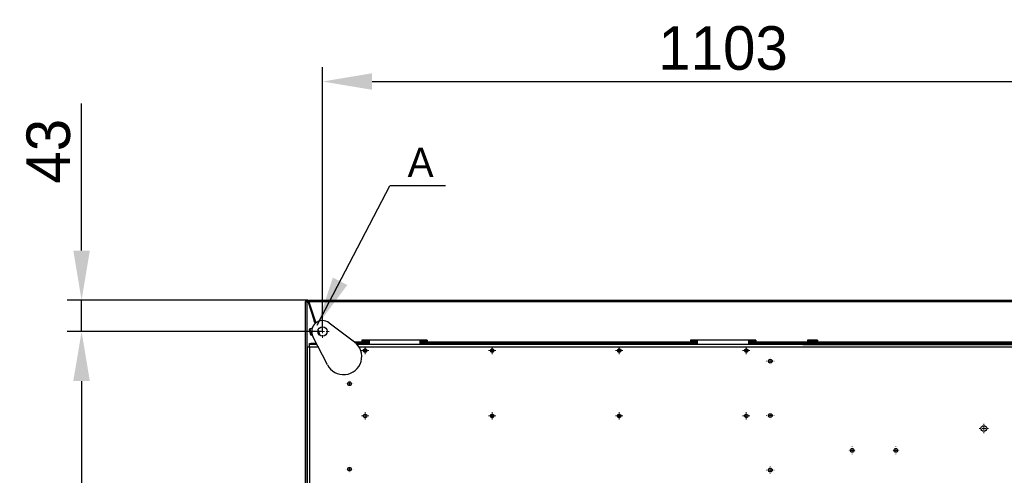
# Model space of a CAD drawing. Header units: millimetres. Extents: x 0 to 39025, y -31299 to 8400.
# Tile 130 of 209: x 14330 to 15686, y -11062 to -10434. Entities that reach past the tile are written whole.
import ezdxf

# ---------------------------------------------------------------- set-up
doc = ezdxf.new("R2010")
doc.units = ezdxf.units.MM
doc.header["$PDSIZE"] = -1
doc.layers.add('ANOTACIJE', color=7, linetype='Continuous')
doc.layers.add('DIMENZIJE', color=4, linetype='Continuous')
doc.styles.add('SLDTEXTSTYLE1', font='Montserrat-Regular.ttf')
doc.styles.add('SLDTEXTSTYLE6', font='txt')
doc.styles.get("Standard").update_dxf_attribs({"font": 'Montserrat-Regular.ttf'})
doc.dimstyles.new('SLDDIMSTYLE0', dxfattribs={"dimtxt": 3, "dimasz": 3.414889, "dimexe": 0, "dimexo": 0.0625, "dimgap": 0.75, "dimtad": 1, "dimdec": 0, "dimlfac": 20, "dimrnd": 1e-09, "dimzin": 12, "dimdsep": 46, "dimtxsty": 'SLDTEXTSTYLE6', "dimsah": 1, "dimcen": 0.09, "dimadec": 0, "dimazin": 3, "dimtfac": 1, "dimtdec": 0, "dimtofl": 0, "dimtmove": 0, "dimatfit": 3, "dimfxl": 1, "dimfrac": 2, "dimtolj": 1, "dimtzin": 12, "dimarcsym": 0})
doc.dimstyles.new('SLDDIMSTYLE3', dxfattribs={"dimtxt": 0.18, "dimasz": 3.414889, "dimexe": 0, "dimexo": 0.0625, "dimgap": 0, "dimtad": 0, "dimtih": 1, "dimtoh": 1, "dimdec": 0, "dimrnd": 1e-09, "dimzin": 0, "dimdsep": 46, "dimtxsty": 'Standard', "dimsah": 1, "dimcen": 0.09, "dimadec": 0, "dimazin": 0, "dimtfac": 3.414889, "dimtdec": 0, "dimtofl": 0, "dimtmove": 0, "dimatfit": 3, "dimfxl": 1, "dimfrac": 2, "dimtolj": 1, "dimtzin": 0, "dimarcsym": 0})

# ---------------------------------------------------------------- blocks, each defined once
blk = doc.blocks.new('SW_CENTERMARKSYMBOL_40')
at = {"color": 0, "linetype": 'Continuous', "lineweight": 18}
for p, q in [((-2.5, 0), (-4.5, 0)), ((0, 0), (-1.25, 0)), ((0, 2.5), (0, 4.5)), ((0, 0), (0, 1.25)), ((0, 0), (0, -1.25)), ((0, 0), (1.25, 0)), ((2.5, 0), (4.5, 0)), ((0, -2.5), (0, -4.5))]:
    blk.add_line(p, q, dxfattribs=at)
blk = doc.blocks.new('SW_CENTERMARKSYMBOL_44')
at = {"color": 0, "linetype": 'Continuous', "lineweight": 18}
for p, q in [((-2.5, 0), (-3.25, 0)), ((0, 0), (-1.25, 0)), ((0, 2.5), (0, 3.25)), ((0, 0), (0, 1.25)), ((0, 0), (0, -1.25)), ((0, 0), (1.25, 0)), ((2.5, 0), (3.25, 0)), ((0, -2.5), (0, -3.25))]:
    blk.add_line(p, q, dxfattribs=at)
blk = doc.blocks.new('SW_CENTERMARKSYMBOL_48')
at = {"color": 0, "linetype": 'Continuous', "lineweight": 18}
for p, q in [((-2.5, 0), (-2.55, 0)), ((0, 0), (-1.25, 0)), ((0, 2.5), (0, 2.55)), ((0, 0), (0, 1.25)), ((0, 0), (0, -1.25)), ((0, 0), (1.25, 0)), ((2.5, 0), (2.55, 0)), ((0, -2.5), (0, -2.55))]:
    blk.add_line(p, q, dxfattribs=at)
blk = doc.blocks.new('SW_CENTERMARKSYMBOL_49')
at = {"color": 0, "linetype": 'Continuous', "lineweight": 18}
for p, q in [((-2.5, 0), (-2.55, 0)), ((0, 0), (-1.25, 0)), ((0, 2.5), (0, 2.55)), ((0, 0), (0, 1.25)), ((0, 0), (0, -1.25)), ((0, 0), (1.25, 0)), ((2.5, 0), (2.55, 0)), ((0, -2.5), (0, -2.55))]:
    blk.add_line(p, q, dxfattribs=at)
blk = doc.blocks.new('SW_CENTERMARKSYMBOL_50')
at = {"color": 0, "linetype": 'Continuous', "lineweight": 18}
for p, q in [((-2.5, 0), (-2.55, 0)), ((0, 0), (-1.25, 0)), ((0, 2.5), (0, 2.55)), ((0, 0), (0, 1.25)), ((0, 0), (0, -1.25)), ((0, 0), (1.25, 0)), ((2.5, 0), (2.55, 0)), ((0, -2.5), (0, -2.55))]:
    blk.add_line(p, q, dxfattribs=at)
blk = doc.blocks.new('SW_CENTERMARKSYMBOL_55')
at = {"color": 0, "linetype": 'Continuous', "lineweight": 18}
for p, q in [((-2.5, 0), (-2.55, 0)), ((0, 0), (-1.25, 0)), ((0, 2.5), (0, 2.55)), ((0, 0), (0, 1.25)), ((0, 0), (0, -1.25)), ((0, 0), (1.25, 0)), ((2.5, 0), (2.55, 0)), ((0, -2.5), (0, -2.55))]:
    blk.add_line(p, q, dxfattribs=at)
blk = doc.blocks.new('SW_CENTERMARKSYMBOL_56')
at = {"color": 0, "linetype": 'Continuous', "lineweight": 18}
for p, q in [((-2.5, 0), (-2.55, 0)), ((0, 0), (-1.25, 0)), ((0, 2.5), (0, 2.55)), ((0, 0), (0, 1.25)), ((0, 0), (0, -1.25)), ((0, 0), (1.25, 0)), ((2.5, 0), (2.55, 0)), ((0, -2.5), (0, -2.55))]:
    blk.add_line(p, q, dxfattribs=at)
blk = doc.blocks.new('SW_CENTERMARKSYMBOL_69')
at = {"color": 0, "linetype": 'Continuous', "lineweight": 18}
for p, q in [((-2.5, 0), (-2.55, 0)), ((0, 0), (-1.25, 0)), ((0, 2.5), (0, 2.55)), ((0, 0), (0, 1.25)), ((0, 0), (0, -1.25)), ((0, 0), (1.25, 0)), ((2.5, 0), (2.55, 0)), ((0, -2.5), (0, -2.55))]:
    blk.add_line(p, q, dxfattribs=at)
blk = doc.blocks.new('SW_CENTERMARKSYMBOL_73')
at = {"color": 0, "linetype": 'Continuous', "lineweight": 18}
for p, q in [((-2.5, 0), (-2.55, 0)), ((0, 0), (-1.25, 0)), ((0, 2.5), (0, 2.55)), ((0, 0), (0, 1.25)), ((0, 0), (0, -1.25)), ((0, 0), (1.25, 0)), ((2.5, 0), (2.55, 0)), ((0, -2.5), (0, -2.55))]:
    blk.add_line(p, q, dxfattribs=at)
blk = doc.blocks.new('SW_CENTERMARKSYMBOL_86')
at = {"color": 0, "linetype": 'Continuous', "lineweight": 18}
for p, q in [((-1.25, 0), (-2.5, 0)), ((0, 0), (-1.25, 0)), ((0, 1.25), (0, 2.5)), ((0, 0), (0, 1.25)), ((0, 0), (0, -1.25)), ((0, 0), (1.25, 0)), ((1.25, 0), (2.5, 0)), ((0, -1.25), (0, -2.5))]:
    blk.add_line(p, q, dxfattribs=at)
blk = doc.blocks.new('SW_CENTERMARKSYMBOL_87')
at = {"color": 0, "linetype": 'Continuous', "lineweight": 18}
for p, q in [((-1.25, 0), (-2.5, 0)), ((0, 0), (-1.25, 0)), ((0, 1.25), (0, 2.5)), ((0, 0), (0, 1.25)), ((0, 0), (0, -1.25)), ((0, 0), (1.25, 0)), ((1.25, 0), (2.5, 0)), ((0, -1.25), (0, -2.5))]:
    blk.add_line(p, q, dxfattribs=at)
blk = doc.blocks.new('SW_CENTERMARKSYMBOL_88')
at = {"color": 0, "linetype": 'Continuous', "lineweight": 18}
for p, q in [((-1.25, 0), (-2.5, 0)), ((0, 0), (-1.25, 0)), ((0, 1.25), (0, 2.5)), ((0, 0), (0, 1.25)), ((0, 0), (0, -1.25)), ((0, 0), (1.25, 0)), ((1.25, 0), (2.5, 0)), ((0, -1.25), (0, -2.5))]:
    blk.add_line(p, q, dxfattribs=at)
blk = doc.blocks.new('SW_CENTERMARKSYMBOL_89')
at = {"color": 0, "linetype": 'Continuous', "lineweight": 18}
for p, q in [((-1.25, 0), (-2.5, 0)), ((0, 0), (-1.25, 0)), ((0, 1.25), (0, 2.5)), ((0, 0), (0, 1.25)), ((0, 0), (0, -1.25)), ((0, 0), (1.25, 0)), ((1.25, 0), (2.5, 0)), ((0, -1.25), (0, -2.5))]:
    blk.add_line(p, q, dxfattribs=at)
blk = doc.blocks.new('SW_CENTERMARKSYMBOL_90')
at = {"color": 0, "linetype": 'Continuous', "lineweight": 18}
for p, q in [((-1.25, 0), (-2.5, 0)), ((0, 0), (-1.25, 0)), ((0, 1.25), (0, 2.5)), ((0, 0), (0, 1.25)), ((0, 0), (0, -1.25)), ((0, 0), (1.25, 0)), ((1.25, 0), (2.5, 0)), ((0, -1.25), (0, -2.5))]:
    blk.add_line(p, q, dxfattribs=at)
blk = doc.blocks.new('SW_CENTERMARKSYMBOL_91')
at = {"color": 0, "linetype": 'Continuous', "lineweight": 18}
for p, q in [((-1.25, 0), (-2.5, 0)), ((0, 0), (-1.25, 0)), ((0, 1.25), (0, 2.5)), ((0, 0), (0, 1.25)), ((0, 0), (0, -1.25)), ((0, 0), (1.25, 0)), ((1.25, 0), (2.5, 0)), ((0, -1.25), (0, -2.5))]:
    blk.add_line(p, q, dxfattribs=at)
blk = doc.blocks.new('SW_CENTERMARKSYMBOL_92')
at = {"color": 0, "linetype": 'Continuous', "lineweight": 18}
for p, q in [((-1.25, 0), (-2.5, 0)), ((0, 0), (-1.25, 0)), ((0, 1.25), (0, 2.5)), ((0, 0), (0, 1.25)), ((0, 0), (0, -1.25)), ((0, 0), (1.25, 0)), ((1.25, 0), (2.5, 0)), ((0, -1.25), (0, -2.5))]:
    blk.add_line(p, q, dxfattribs=at)
blk = doc.blocks.new('SW_CENTERMARKSYMBOL_93')
at = {"color": 0, "linetype": 'Continuous', "lineweight": 18}
for p, q in [((-1.25, 0), (-2.5, 0)), ((0, 0), (-1.25, 0)), ((0, 1.25), (0, 2.5)), ((0, 0), (0, 1.25)), ((0, 0), (0, -1.25)), ((0, 0), (1.25, 0)), ((1.25, 0), (2.5, 0)), ((0, -1.25), (0, -2.5))]:
    blk.add_line(p, q, dxfattribs=at)
blk = doc.blocks.new('Adapt 2 S (spodaj)')
at = {"linetype": 'Continuous', "lineweight": 25}
for p, q in [((0, 97), (0, 713)), ((0, 713), (2.1, 713)), ((2, 713.3), (2.9, 713.4)), ((2.9, 713.4), (2, 713.3)), ((2, 713.3), (2, 713.3)), ((2, 713), (2, 713.3)), ((2.1, 101.2), (2.1, 713)), ((3, 713.3), (3.9, 713.6)), ((3, 713.3), (11.7, 686.3)), ((3.9, 713.6), (12.7, 686.6)), ((3.9, 713.6), (3.9, 713.6)), ((3.9, 713.6), (3.9, 713.6)), ((3.9, 713.6), (13.8, 683.3)), ((4.4, 712.1), (4.5, 712.1)), ((4.4, 712.1), (4.5, 712.1)), ((4.4, 712.1), (4.5, 712.1)), ((4.5, 715), (6.5, 715)), ((4.5, 715), (4.5, 712.9)), ((4.5, 712.9), (4.5, 712.1)), ((4.5, 712.1), (4.8, 711.8)), ((4.5, 712.1), (4.7, 712.1)), ((5, 711.3), (4.5, 711.7)), ((5, 711.2), (4.5, 711.7)), ((6.5, 713), (4.6, 712.4)), ((4.6, 712.4), (14, 683.5)), ((5.5, 712.9), (5.9, 712.9)), ((5.9, 712.8), (5.9, 712.8)), ((6.4, 714), (6.3, 713.8)), ((6.5, 715), (1143.5, 715)), ((6.5, 715), (6.5, 713)), ((6.5, 713), (1143.5, 713)), ((11.7, 686.3), (12.7, 686.6)), ((12.3, 684.4), (11.7, 686.3)), ((13.3, 684.7), (12.3, 684.4)), ((12.3, 684.4), (12.9, 682.6)), ((12.7, 686.6), (13.3, 684.7)), ((13.3, 684.7), (13.8, 683.3)), ((32.5, 683.8), (67.4, 657.3)), ((5.8, 675.4), (4.8, 674.3)), ((4.8, 674.3), (6.9, 667.7)), ((9.1, 676.5), (5.8, 675.4)), ((5.8, 675.4), (8.4, 667.4)), ((8.4, 667.4), (6.9, 667.7)), ((6.9, 667.7), (7, 667.2)), ((7, 667.2), (8.6, 666.9)), ((9, 667.6), (8.4, 667.4)), ((8.4, 667.4), (8.6, 666.9)), ((8.6, 666.9), (9.2, 667.1)), ((9.1, 676.4), (9.1, 676.5)), ((30.1, 625.9), (10.1, 665)), ((17, 673.2), (19.1, 667)), ((17, 673.2), (19.1, 667)), ((17.2, 673.7), (19.5, 666.6)), ((17.2, 673.7), (19.5, 666.6)), ((5.2, 653.9), (5.2, 655.4)), ((5.2, 655.4), (7.2, 655.4)), ((7.2, 653.9), (5.2, 653.9)), ((5.2, 650.8), (5.2, 653.6)), ((15.9, 653.6), (5.2, 653.6)), ((7.2, 655.4), (7.2, 653.9)), ((14.9, 655.4), (7.2, 655.4)), ((15.7, 653.9), (7.2, 653.9)), ((14.2, 656.8), (14.2, 656.3)), ((14.2, 655.4), (14.2, 656.3)), ((14.2, 656.3), (14.5, 656.3)), ((14.2, 653.6), (14.2, 653.9)), ((66.9, 657.7), (77.4, 657.7)), ((69.3, 655.7), (77.4, 655.7)), ((1078.7, 653.6), (71.3, 653.6)), ((167.4, 659.7), (77.4, 659.7)), ((77.4, 659.7), (77.4, 657.7)), ((77.4, 658.7), (87.4, 658.7)), ((77.4, 657.7), (77.4, 655.7)), ((77.4, 657.3), (87.4, 657.3)), ((87.4, 657.3), (77.4, 657.3)), ((77.4, 656.7), (87.4, 656.7)), ((77.4, 655.7), (87.4, 655.7)), ((87.4, 659.7), (87.4, 653.9)), ((157.4, 653.9), (87.4, 653.9)), ((87.4, 653.9), (87.4, 653.6)), ((157.4, 659.7), (157.4, 653.9)), ((157.4, 658.7), (167.4, 658.7)), ((157.4, 657.3), (167.4, 657.3)), ((167.4, 657.3), (157.4, 657.3)), ((157.4, 656.7), (167.4, 656.7)), ((157.4, 655.7), (167.4, 655.7)), ((157.4, 653.9), (157.4, 653.6)), ((167.4, 659.7), (167.4, 657.7)), ((167.4, 657.7), (530, 657.7)), ((167.4, 655.7), (167.4, 657.7)), ((167.4, 655.7), (530, 655.7)), ((620, 659.7), (530, 659.7)), ((530, 659.7), (530, 657.7)), ((530, 658.7), (540, 658.7)), ((530, 657.7), (530, 655.7)), ((530, 657.3), (540, 657.3)), ((540, 657.3), (530, 657.3)), ((530, 656.7), (540, 656.7)), ((530, 655.7), (540, 655.7)), ((540, 653.9), (540, 659.7)), ((610, 653.9), (540, 653.9)), ((540, 653.6), (540, 653.9)), ((610, 659.7), (610, 653.9)), ((610, 658.7), (620, 658.7)), ((610, 657.3), (620, 657.3)), ((620, 657.3), (610, 657.3)), ((610, 656.7), (620, 656.7)), ((610, 655.7), (620, 655.7)), ((610, 653.9), (610, 653.6)), ((620, 659.7), (620, 657.7)), ((620, 655.7), (620, 657.7)), ((620, 657.7), (691.1, 657.7)), ((620, 655.7), (691.1, 655.7)), ((683.1, 653.9), (683.1, 655.4)), ((683.1, 655.4), (685.1, 655.4)), ((685.1, 653.9), (683.1, 653.9)), ((685.1, 655.4), (685.1, 653.9)), ((685.1, 655.4), (989.6, 655.4)), ((685.1, 653.9), (989.6, 653.9)), ((685.1, 653.9), (685.1, 653.6)), ((705.1, 659.7), (691.1, 659.7)), ((691.1, 659.7), (691.1, 657.7)), ((691.1, 658.7), (705.1, 658.7)), ((691.1, 657.7), (691.1, 655.7)), ((691.1, 657.3), (705.1, 657.3)), ((705.1, 657.3), (691.1, 657.3)), ((705.1, 656.7), (691.1, 656.7)), ((705.1, 655.7), (691.1, 655.7)), ((704.6, 653.6), (704.6, 653.9)), ((705.1, 659.7), (705.1, 657.7)), ((705.1, 655.7), (705.1, 657.7)), ((705.1, 657.7), (982.6, 657.7)), ((705.1, 655.7), (982.6, 655.7)), ((2.4, 650.8), (5.2, 650.8)), ((2.4, 650.8), (2.4, 222.4)), ((5.2, 650.8), (17.3, 650.8)), ((5.2, 650.8), (5.2, 257)), ((73.4, 650.8), (1076.6, 650.8)), ((84.5, 645.3), (79.5, 645.3)), ((84.2, 644.3), (79.8, 644.3)), ((79.9, 646.8), (84.1, 646.8)), ((83.3, 647.6), (80.7, 647.6)), ((259.5, 645.3), (254.5, 645.3)), ((259.2, 644.3), (254.8, 644.3)), ((254.9, 646.8), (259.1, 646.8)), ((258.3, 647.6), (255.7, 647.6)), ((434.5, 645.3), (429.5, 645.3)), ((434.2, 644.3), (429.8, 644.3)), ((429.9, 646.8), (434.1, 646.8)), ((433.3, 647.6), (430.7, 647.6)), ((609.5, 645.3), (604.5, 645.3)), ((609.2, 644.3), (604.8, 644.3)), ((604.9, 646.8), (609.1, 646.8)), ((608.3, 647.6), (605.7, 647.6)), ((2.1, 600.4), (2.4, 600.4)), ((254.8, 556.6), (259.2, 556.6)), ((429.8, 556.6), (434.2, 556.6)), ((254.8, 554.2), (259.2, 554.2)), ((429.8, 554.2), (434.2, 554.2)), ((2.4, 520.4), (2.1, 520.4))]:
    blk.add_line(p, q, dxfattribs=at)
for centre, radius in [((23.4, 671.8), 6.5), ((82, 645.4), 2.5), ((257, 645.4), 2.5), ((432, 645.4), 2.5), ((607, 645.4), 2.5), ((640.1, 630.9), 2.6), ((60.5, 599.8), 2.6), ((82, 555.4), 2.5), ((257, 555.4), 2.5), ((432, 555.4), 2.5), ((607, 555.4), 2.5), ((640.1, 555.9), 2.6), ((934.2, 538.2), 4), ((934.2, 538.2), 4), ((752.9, 508), 2.6), ((812.9, 508), 2.6), ((60.5, 482), 2.6), ((640.1, 480.9), 2.6)]:
    blk.add_circle(centre, radius, dxfattribs=at)
for centre, radius, start, end in [((2, 713), 2, 18, 180), ((2, 713), 1, 18, 180), ((7.4, 712.8), 1.48, 127.655, 178.8039), ((7.5, 712.1), 1.66, 126.3292, 155.9235), ((23.4, 671.8), 15, 52.8396, 207.1604), ((52.3, 637.3), 25, 207.1604, 52.8396)]:
    blk.add_arc(centre, radius, start, end, dxfattribs=at)
for points, knots in [([(2, 713.3), (1.7, 713.3), (1.4, 713.2), (1.1, 713.2), (1, 713.2)], [0, 0, 0, 0, 0.77446, 1, 1, 1, 1]), ([(2, 713.3), (1.7, 713.2), (1.5, 713.2), (1.1, 713.1), (1, 713), (1, 713)], [0, 0, 0, 0, 0.5, 0.5, 1, 1, 1, 1]), ([(4.6, 712.4), (4.5, 712.7), (4.5, 713), (4.6, 713.6), (4.7, 713.9), (5.1, 714.4), (5.3, 714.6), (5.9, 714.9), (6.2, 715), (6.5, 715)], [0, 0, 0, 0, 0.25, 0.25, 0.5, 0.5, 0.75, 0.75, 1, 1, 1, 1]), ([(6.5, 714), (6.4, 714), (6.2, 713.9), (5.9, 713.8), (5.8, 713.7), (5.6, 713.4), (5.6, 713.3), (5.5, 713), (5.5, 712.8), (5.6, 712.7)], [0, 0, 0, 0, 0.25, 0.25, 0.5, 0.5, 0.75, 0.75, 1, 1, 1, 1])]:
    blk.add_open_spline(points, degree=3, knots=knots, dxfattribs=at)
at = {"linetype": 'Continuous', "lineweight": 0, "xscale": 2, "yscale": 2, "zscale": 2}
for name, p in [('SW_CENTERMARKSYMBOL_40', (23.4, 671.8)), ('SW_CENTERMARKSYMBOL_92', (82, 645.4)), ('SW_CENTERMARKSYMBOL_90', (257, 645.4)), ('SW_CENTERMARKSYMBOL_88', (432, 645.4)), ('SW_CENTERMARKSYMBOL_86', (607, 645.4)), ('SW_CENTERMARKSYMBOL_48', (640.1, 630.9)), ('SW_CENTERMARKSYMBOL_55', (60.5, 599.8)), ('SW_CENTERMARKSYMBOL_93', (82, 555.4)), ('SW_CENTERMARKSYMBOL_91', (257, 555.4)), ('SW_CENTERMARKSYMBOL_89', (432, 555.4)), ('SW_CENTERMARKSYMBOL_87', (607, 555.4)), ('SW_CENTERMARKSYMBOL_49', (640.1, 555.9)), ('SW_CENTERMARKSYMBOL_44', (934.2, 538.2)), ('SW_CENTERMARKSYMBOL_73', (752.9, 508)), ('SW_CENTERMARKSYMBOL_69', (812.9, 508)), ('SW_CENTERMARKSYMBOL_56', (60.5, 482)), ('SW_CENTERMARKSYMBOL_50', (640.1, 480.9))]:
    blk.add_blockref(name, p, dxfattribs=at)
blk = doc.blocks.new('*D195')
at = {"layer": 'Defpoints', "color": 0, "transparency": 16777216}
for p in [(15850, -10519.6), (14746.8, -10863.9), (15850, -10863.9)]:
    blk.add_point(p, dxfattribs=at)
at = {"layer": 'DIMENZIJE', "color": 0, "lineweight": -2, "transparency": 16777216}
for p, q in [((14746.8, -10862.7), (14746.8, -10499.6)), ((15850, -10862.7), (15850, -10499.6)), ((14815.1, -10519.6), (15781.7, -10519.6))]:
    blk.add_line(p, q, dxfattribs=at)
at = {"layer": 'DIMENZIJE', "color": 0, "transparency": 16777216}
for points in [[(14815.1, -10508.2), (14815.1, -10531), (14746.8, -10519.6)], [(15781.7, -10508.2), (15781.7, -10531), (15850, -10519.6)]]:
    blk.add_solid(points, dxfattribs=at)
at = {"layer": 'DIMENZIJE', "color": 0, "transparency": 16777216, "insert": (15298.4, -10473.8), "char_height": 60, "attachment_point": 5, "style": 'SLDTEXTSTYLE6'}
blk.add_mtext('\\A1;1103', dxfattribs=at)
blk = doc.blocks.new('*D198')
at = {"layer": 'Defpoints', "color": 0, "transparency": 16777216}
for p in [(14746.8, -10863.9), (14414.9, -11492.6), (14746.8, -11492.6)]:
    blk.add_point(p, dxfattribs=at)
at = {"layer": 'DIMENZIJE', "color": 0, "lineweight": -2, "transparency": 16777216}
for p, q in [((14745.5, -10863.9), (14394.9, -10863.9)), ((14414.9, -10932.2), (14414.9, -11424.3)), ((14745.5, -11492.6), (14394.9, -11492.6))]:
    blk.add_line(p, q, dxfattribs=at)
at = {"layer": 'DIMENZIJE', "color": 0, "transparency": 16777216}
for points in [[(14403.5, -10932.2), (14426.3, -10932.2), (14414.9, -10863.9)], [(14403.5, -11424.3), (14426.3, -11424.3), (14414.9, -11492.6)]]:
    blk.add_solid(points, dxfattribs=at)
at = {"layer": 'DIMENZIJE', "color": 0, "transparency": 16777216, "insert": (14369, -11178.2), "char_height": 60, "attachment_point": 5, "rotation": 90, "style": 'SLDTEXTSTYLE6'}
blk.add_mtext('\\A1;629', dxfattribs=at)
blk = doc.blocks.new('*D199')
at = {"layer": 'Defpoints', "color": 0, "transparency": 16777216}
for p in [(14727.9, -10820.8), (14414.9, -10863.9), (14746.8, -10863.9)]:
    blk.add_point(p, dxfattribs=at)
at = {"layer": 'DIMENZIJE', "color": 0, "lineweight": -2, "transparency": 16777216}
for p, q in [((14414.9, -10752.5), (14414.9, -10549.8)), ((14726.6, -10820.8), (14394.9, -10820.8)), ((14414.9, -10863.9), (14414.9, -10820.8)), ((14745.5, -10863.9), (14394.9, -10863.9)), ((14414.9, -10932.2), (14414.9, -11000.5))]:
    blk.add_line(p, q, dxfattribs=at)
at = {"layer": 'DIMENZIJE', "color": 0, "transparency": 16777216}
for points in [[(14403.5, -10752.5), (14426.3, -10752.5), (14414.9, -10820.8)], [(14403.5, -10932.2), (14426.3, -10932.2), (14414.9, -10863.9)]]:
    blk.add_solid(points, dxfattribs=at)
at = {"layer": 'DIMENZIJE', "color": 0, "transparency": 16777216, "insert": (14369.4, -10615.6), "char_height": 60, "attachment_point": 5, "rotation": 90, "style": 'SLDTEXTSTYLE6'}
blk.add_mtext('\\A1;43', dxfattribs=at)

msp = doc.modelspace()

# ---------------------------------------------------------------- linework, layer by layer
msp.add_circle((14746.8, -10863.9), 6.48)
at = {"layer": 'ANOTACIJE', "color": 0}
msp.add_line((14916, -10663.1), (14839.5, -10663.1), dxfattribs=at)

# ---------------------------------------------------------------- block references
at = {"color": 1}
msp.add_blockref('Adapt 2 S (spodaj)', (14723.4, -11535.7), dxfattribs=at)

# ---------------------------------------------------------------- texts
at = {"layer": 'ANOTACIJE', "color": 0, "insert": (14864, -10610.9), "char_height": 40, "attachment_point": 1, "style": 'SLDTEXTSTYLE1'}
msp.add_mtext('A', dxfattribs=at)

# ---------------------------------------------------------------- dimensions: what is measured, and where the dimension line sits
at = {"layer": 'DIMENZIJE'}
dim = msp.add_linear_dim(base=(15850, -10519.6), p1=(14746.8, -10863.9), p2=(15850, -10863.9), dimstyle='SLDDIMSTYLE0', override={"dimscale": 20, "dimexe": 1, "dimlfac": 1, "dimdle": 1, "dimtofl": 1}, dxfattribs=at)
dim.commit()
dim.dimension.update_dxf_attribs({"geometry": '*D195', "text_midpoint": (15298.4, -10473.8)})
dim = msp.add_linear_dim(base=(14414.9, -10863.9), p1=(14727.9, -10820.8), p2=(14746.8, -10863.9), angle=90, dimstyle='SLDDIMSTYLE0', override={"dimscale": 20, "dimexe": 1, "dimlfac": 1, "dimdle": 1, "dimtofl": 1}, dxfattribs=at)
dim.commit()
dim.dimension.update_dxf_attribs({"geometry": '*D199', "text_midpoint": (14414.9, -10615.6), "dimtype": 160})
dim = msp.add_linear_dim(base=(14414.9, -11492.6), p1=(14746.8, -10863.9), p2=(14746.8, -11492.6), angle=90, dimstyle='SLDDIMSTYLE0', override={"dimscale": 20, "dimexe": 1, "dimlfac": 1, "dimdle": 1, "dimtofl": 1}, dxfattribs=at)
dim.commit()
dim.dimension.update_dxf_attribs({"geometry": '*D198', "text_midpoint": (14369, -11178.2)})

# ---------------------------------------------------------------- leaders
at = {"layer": 'ANOTACIJE', "color": 7}
msp.add_leader([(14739.4, -10855.4), (14839.5, -10663.1)], dimstyle='SLDDIMSTYLE3', override={"dimscale": 20}, dxfattribs=at)

doc.saveas('drawing.dxf')
